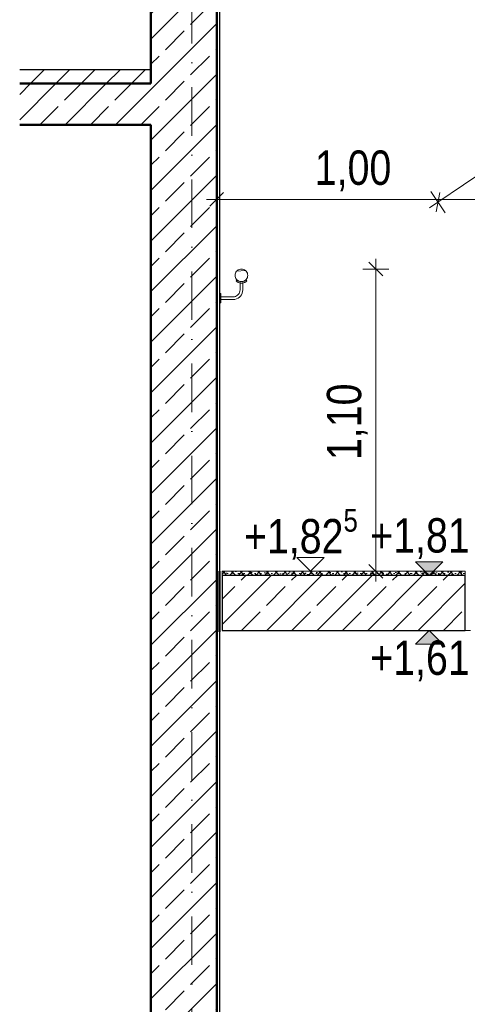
# Model space of a CAD drawing. Header units: metres. Extents: x -58265 to 688021, y -56222 to 35250.
# Tile 29 of 67: x 554291 to 555921, y -54339 to -50757. Entities that reach past the tile are written whole.
import ezdxf

# ---------------------------------------------------------------- set-up
doc = ezdxf.new("R2010")
doc.units = ezdxf.units.M
doc.header["$LTSCALE"] = 0.05
doc.linetypes.add('Strichpunktlinie', pattern=[13405.555248, 7055.555344, -3527.777672, 0, -2822.222233])
doc.linetypes.add('Wipeout_Contour', pattern=[20000, 0, -20000])
for name, color, linetype in [('A_1_Bauteilschraffuren', 7, 'Continuous'), ('A_1_Geländer _ Brüstungen', 7, 'Continuous'), ('A_1_Schraffuren', 7, 'Continuous'), ('A_1_Wände_Innen_Massiv', 7, 'Continuous'), ('A_4_Bemaßung_50', 7, 'Continuous'), ('A_4_Detail_Inhalt', 7, 'Continuous'), ('A_5_Detail_Bemaßung', 7, 'Continuous'), ('A_5_Detail_Inhalt', 7, 'Continuous')]:
    doc.layers.add(name, color=color, linetype=linetype)
doc.styles.add('ERSTELLTER_STIL_2', font='txt')
doc.dimstyles.new('ERSTELLTER_STIL__4', dxfattribs={"dimtxt": 125, "dimasz": 47.5, "dimexe": 0.18, "dimexo": 0.0625, "dimgap": 0, "dimtad": 1, "dimtih": 1, "dimtoh": 1, "dimlfac": 0.001, "dimzin": 0, "dimdsep": 46, "dimtxsty": 'ERSTELLTER_STIL_2', "dimblk": 'ARROWHEAD_6', "dimblk1": 'ARROWHEAD_6', "dimblk2": 'ARROWHEAD_6', "dimcen": 0.09, "dimse1": 1, "dimse2": 1, "dimclrd": 7, "dimclre": 7, "dimclrt": 7, "dimazin": 0, "dimtfac": 1, "dimtdec": 4, "dimtmove": 2, "dimatfit": 3, "dimfxl": 1, "dimtolj": 1, "dimtzin": 0, "dimarcsym": 0})
doc.dimstyles.new('ERSTELLTER_STIL__6', dxfattribs={"dimtxt": 125, "dimasz": 47.5, "dimexe": 0.18, "dimexo": 0.0625, "dimgap": 0, "dimtad": 1, "dimlfac": 0.001, "dimzin": 0, "dimdsep": 46, "dimtxsty": 'ERSTELLTER_STIL_2', "dimblk": 'ARROWHEAD_6', "dimblk1": 'ARROWHEAD_6', "dimblk2": 'ARROWHEAD_6', "dimcen": 0.09, "dimse1": 1, "dimse2": 1, "dimclrd": 7, "dimclre": 7, "dimclrt": 7, "dimazin": 0, "dimtfac": 1, "dimtdec": 4, "dimtmove": 0, "dimatfit": 3, "dimfxl": 1, "dimtolj": 1, "dimtzin": 0, "dimarcsym": 0})
doc.dimstyles.new('ERSTELLTER_STIL__7', dxfattribs={"dimtxt": 125, "dimasz": 47.5, "dimexe": 0.18, "dimexo": 0.0625, "dimgap": 0, "dimtad": 1, "dimlfac": 0.001, "dimzin": 0, "dimdsep": 46, "dimtxsty": 'ERSTELLTER_STIL_2', "dimblk": 'ARROWHEAD_6', "dimblk1": 'ARROWHEAD_6', "dimblk2": 'ARROWHEAD_6', "dimcen": 0.09, "dimse1": 1, "dimse2": 1, "dimclrd": 7, "dimclre": 7, "dimclrt": 7, "dimazin": 0, "dimtfac": 1, "dimtdec": 4, "dimtmove": 2, "dimatfit": 3, "dimfxl": 1, "dimtolj": 1, "dimtzin": 0, "dimarcsym": 0})
pattern_1 = [(45, (521223.22, -54588.84), (-91.9239, 91.9239), []), (45, (521177.26, -54542.88), (-91.9239, 91.9239), [97.5, -32.5])]

# ---------------------------------------------------------------- blocks, each defined once
blk = doc.blocks.new('*D45', base_point=(521223.2, -54588.8))
at = {"layer": 'A_5_Detail_Bemaßung', "color": 7, "linetype": 'Continuous', "lineweight": 15}
for p, q in [((555008.5, -51457.2), (555008.5, -51363.5)), ((556013.5, -51457.2), (556013.5, -51363.5)), ((554971, -51410.3), (555008.5, -51410.3)), ((555033.5, -51385.3), (554983.5, -51435.3)), ((555008.5, -51410.3), (556013.5, -51410.3)), ((556038.5, -51385.3), (555988.5, -51435.3))]:
    blk.add_line(p, q, dxfattribs=at)
at = {"color": 254, "linetype": 'Wipeout_Contour', "lineweight": 0, "ltscale": 2231505.394578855}
blk.add_wipeout([(555340.6, -51405.8), (555681.3, -51405.8), (555681.3, -51230.8), (555340.6, -51230.8)], dxfattribs=at).dxf.layer = 'A_1_Schraffuren'
at = {"layer": 'A_5_Detail_Bemaßung', "color": 7, "lineweight": 15, "insert": (555365.6, -51380.8), "char_height": 125, "attachment_point": 7, "style": 'ERSTELLTER_STIL_2'}
blk.add_mtext('\\A1;{\\pql;\\fSwis721 Cn BT|b0|i0|c0|p0;\\W1.000000;1,00}', dxfattribs=at)
blk = doc.blocks.new('ARROWHEAD_6')
at = {"color": 0, "linetype": 'Continuous', "lineweight": 0}
for p, q in [((0, 0), (-1, 0)), ((-0.5, -0.5), (0.5, 0.5))]:
    blk.add_line(p, q, dxfattribs=at)
blk = doc.blocks.new('*D56', base_point=(521223.2, -54588.8))
at = {"layer": 'A_5_Detail_Bemaßung', "color": 7, "linetype": 'Continuous', "lineweight": 15}
for p, q in [((555587.9, -51663.8), (555587.9, -51626.3)), ((555612.9, -51688.8), (555562.9, -51638.8)), ((555634.7, -51663.8), (555541, -51663.8)), ((555587.9, -52763.8), (555587.9, -51663.8)), ((555634.7, -52763.8), (555541, -52763.8)), ((555562.9, -52738.8), (555612.9, -52788.8)), ((555587.9, -52801.3), (555587.9, -52763.8))]:
    blk.add_line(p, q, dxfattribs=at)
at = {"color": 254, "linetype": 'Wipeout_Contour', "lineweight": 0, "ltscale": 2231775.243654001}
blk.add_wipeout([(555582.8, -52384.2), (555582.8, -52043.5), (555407.8, -52043.5), (555407.8, -52384.2)], dxfattribs=at).dxf.layer = 'A_1_Schraffuren'
at = {"layer": 'A_5_Detail_Bemaßung', "color": 7, "lineweight": 15, "insert": (555557.8, -52359.2), "char_height": 125, "attachment_point": 7, "rotation": 90, "style": 'ERSTELLTER_STIL_2'}
blk.add_mtext('\\A1;{\\pql;\\fSwis721 Cn BT|b0|i0|c0|p0;\\W1.000000;1,10}', dxfattribs=at)
blk = doc.blocks.new('*D64', base_point=(521223.2, -54588.8))
at = {"layer": 'A_5_Detail_Bemaßung', "color": 7, "linetype": 'Continuous', "lineweight": 15}
for p, q in [((558564.2, -49618), (558511.7, -49540.3)), ((558531.2, -49613.9), (558544.7, -49544.5)), ((555813.8, -51420.5), (558538, -49579.2)), ((558538, -49579.2), (558569, -49558.2)), ((555840.1, -51459.3), (555787.6, -51381.7)), ((555820.5, -51385.8), (555807.1, -51455.2)), ((555782.7, -51441.5), (555813.8, -51420.5))]:
    blk.add_line(p, q, dxfattribs=at)
at = {"color": 254, "linetype": 'Wipeout_Contour', "lineweight": 0, "ltscale": 2237617.632732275}
blk.add_wipeout([(557035.8, -50590), (557311.8, -50403.4), (557218, -50264.7), (556942, -50451.2)], dxfattribs=at).dxf.layer = 'A_1_Schraffuren'
at = {"layer": 'A_5_Detail_Bemaßung', "color": 7, "lineweight": 15, "insert": (557041.5, -50560.5), "char_height": 125, "attachment_point": 7, "rotation": 34.0558, "style": 'ERSTELLTER_STIL_2'}
blk.add_mtext('\\A1;{\\pql;\\fSwis721 Cn BT|b0|i0|c0|p0;\\W1.000000;3,29}', dxfattribs=at)

msp = doc.modelspace()

# ---------------------------------------------------------------- hatches: boundary and pattern name
at = {"layer": 'A_1_Bauteilschraffuren', "linetype": 'Continuous', "lineweight": 15}
h = msp.add_hatch(dxfattribs=at)
h.set_pattern_fill('Beton__Stahlbeton_0002', color=253, style=0, pattern_type=2)
h.set_pattern_definition(pattern_1)
h.paths.add_polyline_path([(555008.48, -43908.839), (554768.48, -43908.839), (554768.48, -54738.839), (555008.48, -54738.839)])
at = {"layer": 'A_1_Bauteilschraffuren', "linetype": 'Continuous', "lineweight": 13}
h = msp.add_hatch(dxfattribs=at)
h.set_pattern_fill('Beton__unbewehrt_0002', color=251, style=0, pattern_type=2)
h.set_pattern_definition([(45, (521223.22, -54588.84), (-91.9239, 91.9239), [97.5, -32.5]), (45, (521223.22, -54496.92), (-91.9239, 91.9239), [97.5, -32.5])])
h.paths.add_polyline_path([(554291.048, -50988.839), (554768.48, -50988.839), (554768.48, -50938.839), (554291.048, -50938.839)])
at = {"layer": 'A_1_Bauteilschraffuren', "linetype": 'Continuous', "lineweight": 15}
h = msp.add_hatch(dxfattribs=at)
h.set_pattern_fill('Beton__Stahlbeton_0002', color=253, style=0, pattern_type=2)
h.set_pattern_definition(pattern_1)
h.paths.add_polyline_path([(554291.048, -51138.839), (554768.48, -51138.839), (554768.48, -50988.839), (554291.048, -50988.839)])
at = {"layer": 'A_1_Bauteilschraffuren', "linetype": 'Continuous', "lineweight": 13}
h = msp.add_hatch(dxfattribs=at)
h.set_pattern_fill('Holz__Vollholz__Längshol_A9', color=251, style=0, pattern_type=2)
h.set_pattern_definition([(5, (521223.223, -54588.84), (-3.92201, 44.82876), [])])
h.paths.add_polyline_path([(555121.48, -51686.839), (555121.131, -51682.845), (555120.093, -51678.973), (555118.399, -51675.339), (555116.099, -51672.055), (555113.264, -51669.22), (555109.98, -51666.921), (555106.347, -51665.226), (555102.474, -51664.189), (555098.48, -51663.839), (555094.486, -51664.189), (555090.614, -51665.226), (555086.98, -51666.921), (555083.696, -51669.22), (555080.861, -51672.055), (555078.561, -51675.339), (555076.867, -51678.973), (555075.829, -51682.845), (555075.48, -51686.839), (555075.829, -51690.833), (555076.867, -51694.706), (555078.561, -51698.339), (555080.861, -51701.624), (555083.696, -51704.458), (555086.98, -51706.758), (555090.614, -51708.452), (555094.486, -51709.49), (555098.48, -51709.839), (555102.474, -51709.49), (555106.347, -51708.452), (555109.98, -51706.758), (555113.264, -51704.458), (555116.099, -51701.624), (555118.399, -51698.339), (555120.093, -51694.706), (555121.131, -51690.833)])

# ---------------------------------------------------------------- linework, layer by layer
at = {"color": 7, "linetype": 'Continuous', "lineweight": 25}
msp.add_line((554768.48, -50938.839), (554291.048, -50938.839), dxfattribs=at)
at = {"color": 7, "linetype": 'Continuous', "lineweight": 50}
for p, q in [((554768.48, -50988.839), (554291.048, -50988.839)), ((554768.48, -51138.839), (554291.048, -51138.839))]:
    msp.add_line(p, q, dxfattribs=at)
at = {"layer": 'A_1_Geländer _ Brüstungen', "color": 7, "linetype": 'Continuous', "lineweight": 18}
for p, q in [((555082.589, -51703.53), (555079.135, -51707.158)), ((555079.383, -51707.367), (555079.135, -51707.158)), ((555080.121, -51707.985), (555079.383, -51707.367)), ((555081.323, -51708.995), (555080.121, -51707.985)), ((555082.359, -51709.863), (555081.323, -51708.995)), ((555083.041, -51710.257), (555082.359, -51709.863)), ((555082.793, -51703.701), (555082.589, -51703.53)), ((555083.399, -51704.209), (555082.793, -51703.701)), ((555085.318, -51711.572), (555083.041, -51710.257)), ((555084.387, -51705.038), (555083.399, -51704.209)), ((555085.237, -51705.752), (555084.387, -51705.038)), ((555085.798, -51706.076), (555085.237, -51705.752)), ((555086.602, -51712.313), (555085.318, -51711.572)), ((555087.668, -51707.155), (555085.798, -51706.076)), ((555088.078, -51712.85), (555086.602, -51712.313)), ((555088.723, -51707.764), (555087.668, -51707.155)), ((555091.205, -51713.989), (555088.078, -51712.85)), ((555089.935, -51708.205), (555088.723, -51707.764)), ((555092.504, -51709.141), (555089.935, -51708.205)), ((555091.249, -51713.996), (555091.205, -51713.989)), ((555094.788, -51714.62), (555091.249, -51713.996)), ((555092.54, -51709.147), (555092.504, -51709.141)), ((555095.447, -51709.659), (555092.54, -51709.147)), ((555093.48, -51714.39), (555093.48, -51739.621)), ((555096.03, -51714.839), (555094.788, -51714.62)), ((555096.468, -51709.839), (555095.447, -51709.659)), ((555098.48, -51714.839), (555096.03, -51714.839)), ((555098.48, -51709.839), (555096.468, -51709.839)), ((555100.492, -51709.839), (555098.48, -51709.839)), ((555100.93, -51714.839), (555098.48, -51714.839)), ((555101.513, -51709.659), (555100.492, -51709.839)), ((555102.172, -51714.62), (555100.93, -51714.839)), ((555104.42, -51709.147), (555101.513, -51709.659)), ((555105.711, -51713.996), (555102.172, -51714.62)), ((555103.48, -51714.39), (555103.48, -51740.058)), ((555104.456, -51709.141), (555104.42, -51709.147)), ((555107.025, -51708.205), (555104.456, -51709.141)), ((555105.755, -51713.989), (555105.711, -51713.996)), ((555108.882, -51712.85), (555105.755, -51713.989)), ((555108.237, -51707.764), (555107.025, -51708.205)), ((555109.292, -51707.155), (555108.237, -51707.764)), ((555110.359, -51712.313), (555108.882, -51712.85)), ((555111.162, -51706.076), (555109.292, -51707.155)), ((555111.643, -51711.572), (555110.359, -51712.313)), ((555111.723, -51705.752), (555111.162, -51706.076)), ((555113.919, -51710.257), (555111.643, -51711.572)), ((555112.573, -51705.038), (555111.723, -51705.752)), ((555113.561, -51704.209), (555112.573, -51705.038)), ((555114.167, -51703.701), (555113.561, -51704.209)), ((555114.602, -51709.863), (555113.919, -51710.257)), ((555114.371, -51703.53), (555114.167, -51703.701)), ((555114.371, -51703.53), (555117.826, -51707.158)), ((555115.637, -51708.995), (555114.602, -51709.863)), ((555116.84, -51707.985), (555115.637, -51708.995)), ((555117.577, -51707.367), (555116.84, -51707.985)), ((555117.826, -51707.158), (555117.577, -51707.367)), ((555023.48, -51752.339), (555018.48, -51752.339)), ((555023.48, -51752.605), (555023.48, -51752.339)), ((555023.48, -51753.395), (555023.48, -51752.605)), ((555023.48, -51754.684), (555023.48, -51753.395)), ((555023.48, -51756.434), (555023.48, -51754.684)), ((555023.48, -51758.591), (555023.48, -51756.434)), ((555023.48, -51761.089), (555023.48, -51758.591)), ((555023.48, -51763.854), (555023.48, -51761.089)), ((555023.48, -51766.801), (555023.48, -51763.854)), ((555068.262, -51764.839), (555023.48, -51764.839)), ((555023.48, -51769.839), (555023.48, -51766.801)), ((555023.48, -51772.878), (555023.48, -51769.839)), ((555072.818, -51764.441), (555068.262, -51764.839)), ((555077.024, -51763.314), (555072.818, -51764.441)), ((555080.971, -51761.473), (555077.024, -51763.314)), ((555085.99, -51770.167), (555080.457, -51772.747)), ((555084.537, -51758.976), (555080.971, -51761.473)), ((555087.617, -51755.897), (555084.537, -51758.976)), ((555090.99, -51766.666), (555085.99, -51770.167)), ((555090.114, -51752.33), (555087.617, -51755.897)), ((555091.954, -51748.383), (555090.114, -51752.33)), ((555095.306, -51762.349), (555090.99, -51766.666)), ((555093.081, -51744.177), (555091.954, -51748.383)), ((555093.48, -51739.621), (555093.081, -51744.177)), ((555098.808, -51757.349), (555095.306, -51762.349)), ((555101.387, -51751.817), (555098.808, -51757.349)), ((555102.967, -51745.92), (555101.387, -51751.817)), ((555103.48, -51740.058), (555102.967, -51745.92)), ((555023.48, -51787.339), (555018.48, -51787.339)), ((555023.48, -51775.825), (555023.48, -51772.878)), ((555068.698, -51774.839), (555023.48, -51774.839)), ((555023.48, -51778.589), (555023.48, -51775.825)), ((555023.48, -51781.088), (555023.48, -51778.589)), ((555023.48, -51783.245), (555023.48, -51781.088)), ((555023.48, -51784.995), (555023.48, -51783.245)), ((555023.48, -51786.284), (555023.48, -51784.995)), ((555023.48, -51787.074), (555023.48, -51786.284)), ((555023.48, -51787.339), (555023.48, -51787.074)), ((555074.561, -51774.326), (555068.698, -51774.839)), ((555080.457, -51772.747), (555074.561, -51774.326))]:
    msp.add_line(p, q, dxfattribs=at)
at = {"layer": 'A_1_Geländer _ Brüstungen', "color": 7, "linetype": 'Continuous', "lineweight": 18, "flags": 128}
msp.add_lwpolyline([(555075.48, -51686.839), (555075.829, -51690.833), (555076.867, -51694.706), (555078.561, -51698.339), (555080.861, -51701.624), (555083.696, -51704.458), (555086.98, -51706.758), (555090.614, -51708.452), (555094.486, -51709.49), (555098.48, -51709.839), (555102.474, -51709.49), (555106.347, -51708.452), (555109.98, -51706.758), (555113.264, -51704.458), (555116.099, -51701.624), (555118.399, -51698.339), (555120.093, -51694.706), (555121.131, -51690.833), (555121.48, -51686.839), (555121.131, -51682.845), (555120.093, -51678.973), (555118.399, -51675.339), (555116.099, -51672.055), (555113.264, -51669.22), (555109.98, -51666.921), (555106.347, -51665.226), (555102.474, -51664.189), (555098.48, -51663.839), (555094.486, -51664.189), (555090.614, -51665.226), (555086.98, -51666.921), (555083.696, -51669.22), (555080.861, -51672.055), (555078.561, -51675.339), (555076.867, -51678.973), (555075.829, -51682.845)], close=True, dxfattribs=at)
at = {"layer": 'A_1_Wände_Innen_Massiv', "color": 7, "linetype": 'Continuous', "lineweight": 50}
for p, q in [((554768.48, -47488.839), (554768.48, -50938.839)), ((554768.48, -50938.839), (554768.48, -50988.839))]:
    msp.add_line(p, q, dxfattribs=at)
at = {"layer": 'A_4_Bemaßung_50', "color": 7, "linetype": 'Continuous', "lineweight": 15}
for p, q in [((555299.784, -52713.839), (555399.784, -52713.839)), ((555732.126, -52728.839), (555832.126, -52728.839)), ((555732.126, -53028.839), (555832.126, -53028.839))]:
    msp.add_line(p, q, dxfattribs=at)
at = {"layer": 'A_4_Detail_Inhalt', "color": 7, "linetype": 'Continuous', "lineweight": 50}
for p, q in [((555008.48, -54738.839), (555008.48, -43908.839)), ((554768.48, -51138.839), (554768.48, -54738.839))]:
    msp.add_line(p, q, dxfattribs=at)
at = {"layer": 'A_5_Detail_Inhalt', "color": 7, "linetype": 'Strichpunktlinie', "lineweight": 15, "ltscale": 0.5}
msp.add_line((554918.48, -55872.002), (554918.48, -42603.918), dxfattribs=at)

# ---------------------------------------------------------------- texts
at = {"layer": 'A_4_Bemaßung_50', "color": 7, "lineweight": 20, "char_height": 125, "attachment_point": 7, "style": 'ERSTELLTER_STIL_2'}
for s, insert in [('\\A1;{\\pql;\\fSwis721 Cn BT|b0|i0|c0|p0;\\W1.000000;+1,82\\fSwis721 Cn BT|b0|i0|c0|p0;\\W1.000000;\\A1{\\H.66x;\\S5^  ;}}', (555107.629, -52735.046)), ('\\A1;{\\pql;\\fSwis721 Cn BT|b0|i0|c0|p0;\\W1.000000;+1,81}', (555567.363, -52718.839)), ('\\A1;{\\pql;\\fSwis721 Cn BT|b0|i0|c0|p0;\\W1.000000;+1,61}', (555567.363, -53163.839))]:
    msp.add_mtext(s, dxfattribs=dict(at, insert=insert))

# ---------------------------------------------------------------- wipeouts: each hides what was drawn before it
at = {"color": 254, "linetype": 'Wipeout_Contour', "lineweight": 0, "ltscale": 2231929.006333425}
msp.add_wipeout([(555028.48, -52978.839), (555913.48, -52978.839), (555913.48, -52778.839), (555028.48, -52778.839)], dxfattribs=at).dxf.layer = 'A_1_Bauteilschraffuren'

# ---------------------------------------------------------------- next in the draw order: hatches: boundary and pattern name
at = {"layer": 'A_1_Bauteilschraffuren', "linetype": 'Continuous', "lineweight": 13}
h = msp.add_hatch(dxfattribs=at)
h.set_pattern_fill('Steinzeug_0002', color=251, style=0, pattern_type=2)
h.set_pattern_definition([(45, (555448.178, -52767.618), (-15.9099, 15.9099), []), (135, (555448.178, -52767.618), (15.9099, 15.9099), []), (90, (555432.268, -52751.708), (-20.25, 0), [0, -13.5, 0, -20.25]), (155, (555448.178, -52735.798), (8.558, 18.3527), [0, -9.9, 0, -17.1])])
h.paths.add_polyline_path([(555913.48, -52778.839), (555028.48, -52778.839), (555028.48, -52763.839), (555913.48, -52763.839)])
at = {"layer": 'A_1_Bauteilschraffuren', "linetype": 'Continuous', "lineweight": 15}
h = msp.add_hatch(dxfattribs=at)
h.set_pattern_fill('Beton__Stahlbeton_0002', color=253, style=0, pattern_type=2)
h.set_pattern_definition(pattern_1)
h.paths.add_polyline_path([(555028.48, -52978.839), (555913.48, -52978.839), (555913.48, -52778.839), (555028.48, -52778.839)])
at = {"layer": 'A_1_Schraffuren', "linetype": 'Continuous', "lineweight": 15}
for points in [[(555782.126, -52778.839), (555832.126, -52728.839), (555732.126, -52728.839)], [(555782.126, -52978.839), (555732.126, -53028.839), (555832.126, -53028.839)]]:
    msp.add_hatch(color=7, dxfattribs=at).paths.add_polyline_path(points)

# ---------------------------------------------------------------- next in the draw order: linework, layer by layer
at = {"layer": 'A_1_Wände_Innen_Massiv', "color": 7, "linetype": 'Continuous', "lineweight": 50, "flags": 128}
msp.add_lwpolyline([(555018.48, -52763.839), (555018.48, -52783.839), (555018.48, -52983.839)], dxfattribs=at)
at = {"layer": 'A_4_Bemaßung_50', "color": 7, "linetype": 'Continuous', "lineweight": 15}
for p, q in [((555349.784, -52763.839), (555299.784, -52713.839)), ((555399.784, -52713.839), (555349.784, -52763.839)), ((555782.126, -52778.839), (555732.126, -52728.839)), ((555832.126, -52728.839), (555782.126, -52778.839)), ((555349.784, -52763.839), (555312.284, -52763.839)), ((555349.784, -52763.839), (555499.784, -52763.839)), ((555782.126, -52778.839), (555632.126, -52778.839)), ((555782.126, -52778.839), (555819.626, -52778.839)), ((555782.126, -52978.839), (555732.126, -53028.839)), ((555782.126, -52978.839), (555744.626, -52978.839)), ((555782.126, -52978.839), (555932.126, -52978.839)), ((555832.126, -53028.839), (555782.126, -52978.839))]:
    msp.add_line(p, q, dxfattribs=at)
at = {"layer": 'A_4_Detail_Inhalt', "color": 7, "linetype": 'Continuous', "lineweight": 25}
msp.add_line((555018.48, -43908.839), (555018.48, -54603.839), dxfattribs=at)
at = {"layer": 'A_4_Detail_Inhalt', "color": 7, "linetype": 'Continuous', "lineweight": 15, "flags": 128}
msp.add_lwpolyline([(555913.48, -52778.839), (555913.48, -52763.839), (555028.48, -52763.839), (555028.48, -52778.839)], dxfattribs=at)
at = {"layer": 'A_4_Detail_Inhalt', "color": 7, "linetype": 'Continuous', "lineweight": 25, "flags": 128}
msp.add_lwpolyline([(555028.48, -52978.839), (555913.48, -52978.839), (555913.48, -52778.839), (555028.48, -52778.839)], close=True, dxfattribs=at)

# ---------------------------------------------------------------- next in the draw order: dimensions: what is measured, and where the dimension line sits
at = {"layer": 'A_5_Detail_Bemaßung', "color": 7, "linetype": 'Continuous', "lineweight": 15}
dim = msp.add_linear_dim(base=(556013.48, -51410.33), p1=(555008.48, -51394.738), p2=(556013.48, -51346.781), text='1,00', dimstyle='ERSTELLTER_STIL__4', dxfattribs=at)
dim.commit()
dim.dimension.update_dxf_attribs({"geometry": '*D45', "text_midpoint": (555527.457, -51318.257), "dimtype": 160})
dim = msp.add_linear_dim(base=(555587.867, -51663.839), p1=(555976.034, -52763.839), p2=(556147.907, -51663.839), angle=90, dimstyle='ERSTELLTER_STIL__7', dxfattribs=at)
dim.commit()
dim.dimension.update_dxf_attribs({"geometry": '*D56', "text_midpoint": (555495.259, -52197.363), "dimtype": 160, "text_rotation": 90})

# ---------------------------------------------------------------- next in the draw order: dimensions: what is measured, and where the dimension line sits
dim = msp.add_linear_dim(base=(558537.959, -49579.164), p1=(555992.48, -51684.839), p2=(558713.48, -49838.839), angle=34.05578, dimstyle='ERSTELLTER_STIL__6', dxfattribs=at)
dim.commit()
dim.dimension.update_dxf_attribs({"geometry": '*D64', "text_midpoint": (557140.531, -50418.108), "dimtype": 160, "text_rotation": 34.05578})

doc.saveas('drawing.dxf')
